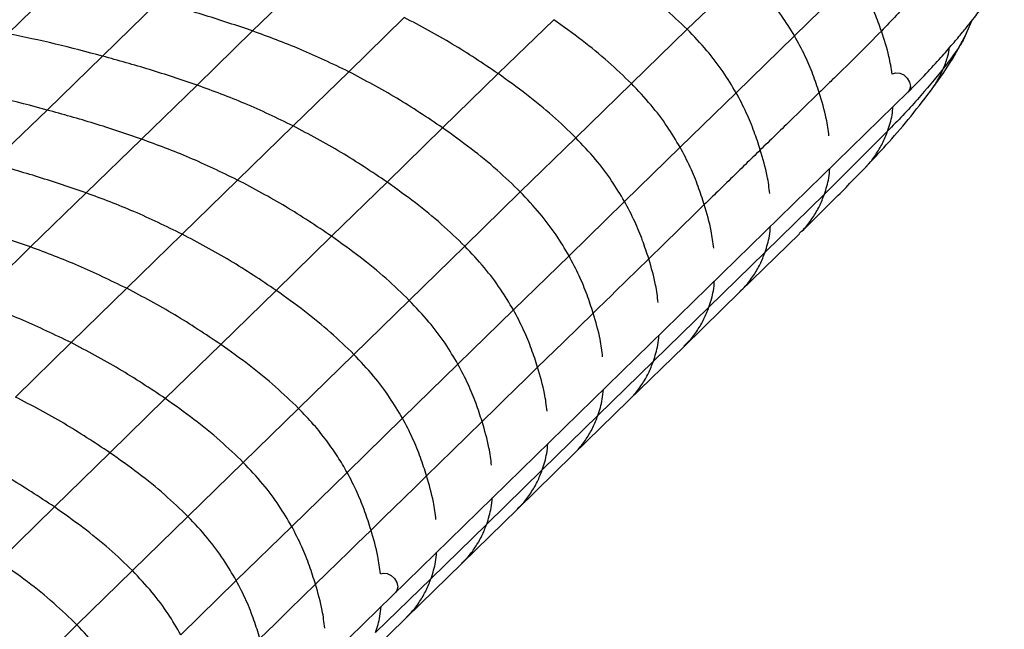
# Paper-space layout '_Trimetric' of a CAD drawing. Header units: millimetres. Extents: x -437 to 644, y -96 to 907.
# Tile 12 of 14: x 439 to 644, y 377 to 504. Entities that reach past the tile are written whole.
import ezdxf

# ---------------------------------------------------------------- set-up
doc = ezdxf.new("R2010")
doc.units = ezdxf.units.MM

psp = doc.layouts.new('_Trimetric')

# ---------------------------------------------------------------- linework, layer by layer
at = {"color": 7, "linetype": 'Continuous', "lineweight": 25}
for p, q in [((499.17, 513.1), (487.59, 501.81)), ((590.12, 513.71), (578.11, 502.16)), ((613.18, 513.27), (600.5, 500.78)), ((448.2, 512.52), (436.63, 501.23)), ((467.9, 507.85), (456.33, 496.57)), ((519.19, 504.61), (507.61, 493.33)), ((550.31, 504.16), (538.74, 492.92)), ((636.26, 501.19), (637.4, 503.94)), ((487.59, 501.81), (476.03, 490.53)), ((578.11, 502.16), (566.49, 490.86)), ((600.5, 500.78), (588.3, 488.96)), ((456.33, 496.57), (444.77, 485.35)), ((507.61, 493.33), (496.04, 482.04)), ((538.74, 492.92), (527.17, 481.64)), ((476.03, 490.53), (464.47, 479.29)), ((566.49, 490.86), (554.92, 479.59)), ((410.58, 280.69), (624.13, 489.11)), ((588.3, 488.96), (576.64, 477.6)), ((444.77, 485.35), (433.19, 474.21)), ((496.04, 482.04), (484.48, 470.76)), ((527.17, 481.64), (515.6, 470.34)), ((619.87, 480.92), (606.7, 467.8)), ((464.47, 479.29), (452.91, 468.09)), ((554.92, 479.59), (543.35, 468.29)), ((576.64, 477.6), (565.07, 466.3)), ((484.48, 470.76), (472.93, 459.5)), ((515.6, 470.34), (504.04, 459.06)), ((452.91, 468.09), (441.32, 456.84)), ((543.35, 468.29), (531.78, 457)), ((606.7, 467.8), (594.34, 455.72)), ((565.07, 466.3), (553.5, 455.01)), ((472.93, 459.5), (461.36, 448.23)), ((589.15, 447.53), (601.49, 459.59)), ((601.45, 459.62), (601.95, 460.12)), ((504.04, 459.06), (492.49, 447.79)), ((429.72, 445.46), (441.32, 456.84)), ((531.78, 457), (520.23, 445.72)), ((594.34, 455.72), (582.66, 444.32)), ((553.5, 455.01), (541.93, 443.72)), ((449.78, 436.91), (461.36, 448.23)), ((492.49, 447.79), (480.96, 436.53)), ((577.47, 436.13), (589.15, 447.53)), ((520.23, 445.72), (508.69, 434.46)), ((541.93, 443.72), (530.37, 432.43)), ((582.66, 444.32), (571.09, 433.02)), ((438.2, 425.59), (449.78, 436.91)), ((469.41, 425.27), (480.96, 436.53)), ((565.9, 424.83), (577.47, 436.13)), ((508.69, 434.46), (497.17, 423.22)), ((571.09, 433.02), (559.52, 421.73)), ((530.37, 432.43), (518.82, 421.16)), ((457.86, 413.99), (469.41, 425.27)), ((554.32, 413.54), (565.9, 424.83)), ((485.65, 411.97), (497.17, 423.22)), ((518.82, 421.16), (507.28, 409.9)), ((559.52, 421.73), (547.94, 410.43)), ((446.3, 402.71), (457.86, 413.99)), ((542.75, 402.24), (554.33, 413.54)), ((474.11, 400.72), (485.65, 411.97)), ((547.94, 410.43), (536.37, 399.14)), ((495.74, 398.63), (507.28, 409.9)), ((434.73, 391.42), (446.3, 402.71)), ((531.18, 390.95), (542.75, 402.24)), ((462.56, 389.44), (474.11, 400.72)), ((484.2, 387.36), (495.74, 398.63)), ((536.37, 399.14), (524.79, 387.83)), ((519.6, 379.64), (531.18, 390.95)), ((450.99, 378.15), (462.56, 389.44)), ((524.79, 387.83), (513.2, 376.52)), ((472.64, 376.08), (484.2, 387.36)), ((508.01, 368.33), (519.6, 379.64)), ((439.42, 366.85), (450.99, 378.15))]:
    psp.add_line(p, q, dxfattribs=at)
at = {"color": 7, "linetype": 'Continuous', "lineweight": 25, "flags": 128}
for points in [[(620.9, 492.89), (621.54, 493.11), (622.39, 493.04)], [(622.39, 493.04), (623.23, 492.65), (623.95, 491.99), (624.43, 491.16), (624.6, 490.3), (624.43, 489.52), (624.13, 489.11)], [(581.68, 465.65), (579.93, 463.94), (576.42, 460.52), (573.26, 457.44), (570.11, 454.36)], [(570.11, 454.36), (567.69, 452), (563.11, 447.53), (562.4, 446.83), (559.53, 444.04), (558.54, 443.06)], [(558.54, 443.06), (555.45, 440.05), (552.36, 437.04), (546.96, 431.77)], [(546.96, 431.77), (544.63, 429.49), (540.01, 424.98), (538.32, 423.33), (535.39, 420.48)], [(535.39, 420.48), (532.31, 417.46), (529.22, 414.45), (523.82, 409.18)], [(523.82, 409.18), (521.49, 406.91), (516.87, 402.4), (515.18, 400.75), (512.26, 397.89)], [(500.69, 386.6), (503.02, 388.88), (507.64, 393.38), (509.33, 395.04), (512.26, 397.89)], [(514.29, 388.76), (514.76, 388.9), (515.61, 388.83)], [(515.61, 388.83), (516.46, 388.44), (517.17, 387.78), (517.65, 386.95), (517.82, 386.09), (517.65, 385.31), (517.36, 384.9)], [(489.12, 375.31), (492.21, 378.32), (495.29, 381.33), (500.69, 386.6)]]:
    psp.add_lwpolyline(points, dxfattribs=at)
at = {"color": 7, "linetype": 'Continuous', "lineweight": 25}
for points, knots in [([(624.12, 489.1), (625.4, 490.38), (627.77, 492.75), (630.83, 496.11), (633.32, 498.98), (635.34, 501.39), (636.93, 503.33), (638.19, 504.92), (639.28, 506.36), (640.73, 508.4), (642.44, 511.21), (643.76, 514.57), (644.24, 517.71), (644.09, 520.02), (643.71, 521.85), (643.21, 523.48), (642.31, 525.52), (640.95, 527.76), (639.2, 529.95), (637.38, 531.8), (635.99, 533.04), (635.16, 533.66), (634.98, 533.79)], [0, 0, 0, 0, 0.094843, 0.17571, 0.244334, 0.301924, 0.348166, 0.383033, 0.414514, 0.448353, 0.521688, 0.598864, 0.656562, 0.705694, 0.732325, 0.764662, 0.804412, 0.858915, 0.908461, 0.951565, 0.989445, 1, 1, 1, 1]), ([(578.11, 502.16), (576.52, 503.67), (573.22, 506.8), (567.76, 511.15), (563.88, 513.89), (561.89, 515.29)], [0, 0, 0, 0, 0.313585, 0.648065, 1, 1, 1, 1]), ([(600.5, 500.78), (599.61, 502.21), (597.77, 505.18), (594.29, 509.55), (591.55, 512.28), (590.12, 513.71)], [0, 0, 0, 0, 0.307764, 0.639339, 1, 1, 1, 1]), ([(618.58, 501.8), (618.14, 503.01), (617.23, 505.53), (615.49, 509.39), (613.97, 511.95), (613.18, 513.27)], [0, 0, 0, 0, 0.31229, 0.645058, 1, 1, 1, 1]), ([(630.08, 514.7), (628.32, 512.56), (624.73, 508.18), (620.66, 503.96), (618.58, 501.8)], [0, 0, 0, 0, 0.4901968, 1, 1, 1, 1]), ([(487.59, 501.81), (484.3, 502.92), (477.74, 505.13), (471.17, 506.95), (467.9, 507.85)], [0, 0, 0, 0, 0.5025614, 1, 1, 1, 1]), ([(538.74, 492.92), (535.58, 495.04), (529.2, 499.31), (522.54, 502.84), (519.19, 504.61)], [0, 0, 0, 0, 0.496019, 1, 1, 1, 1]), ([(566.49, 490.86), (564.9, 492.39), (561.61, 495.55), (556.17, 499.96), (552.3, 502.73), (550.31, 504.16)], [0, 0, 0, 0, 0.313523, 0.648073, 1, 1, 1, 1]), ([(456.33, 496.57), (453.06, 497.44), (446.49, 499.2), (439.93, 500.55), (436.63, 501.23)], [0, 0, 0, 0, 0.497445, 1, 1, 1, 1]), ([(507.61, 493.33), (504.27, 494.94), (497.66, 498.12), (490.93, 500.59), (487.59, 501.81)], [0, 0, 0, 0, 0.50505, 1, 1, 1, 1]), ([(588.3, 488.96), (587.43, 490.41), (585.61, 493.43), (582.2, 497.88), (579.51, 500.7), (578.11, 502.16)], [0, 0, 0, 0, 0.307808, 0.639401, 1, 1, 1, 1]), ([(605.62, 488.98), (605.2, 490.23), (604.34, 492.8), (602.69, 496.77), (601.24, 499.42), (600.5, 500.78)], [0, 0, 0, 0, 0.3123294, 0.6452146, 1, 1, 1, 1]), ([(618.58, 501.8), (616.96, 500.16), (613.73, 496.88), (609.77, 493.02), (607.07, 490.39), (606.03, 489.38), (605.62, 488.98)], [0, 0, 0, 0, 0.381884, 0.763876, 0.905714, 1, 1, 1, 1]), ([(620.79, 492.84), (620.61, 494.06), (620.17, 497.04), (619.17, 500.04), (618.58, 501.8)], [0, 0, 0, 0, 0.411669, 1, 1, 1, 1]), ([(628.78, 489.26), (630.2, 491.23), (633.02, 495.13), (635.22, 499.23), (636.3, 501.26)], [0, 0, 0, 0, 0.505996, 1, 1, 1, 1]), ([(636.25, 501.29), (636.11, 500.97), (635.52, 499.6), (633.9, 497.18), (632.33, 495.11), (631.54, 494.06)], [0, 0, 0, 0, 0.133393, 0.561674, 1, 1, 1, 1]), ([(476.03, 490.53), (472.73, 491.64), (466.18, 493.85), (459.6, 495.66), (456.33, 496.57)], [0, 0, 0, 0, 0.502555, 1, 1, 1, 1]), ([(631.54, 494.06), (631.87, 494.91), (632.41, 496.3), (632.66, 497.78), (632.77, 498.36)], [0, 0, 0, 0, 0.606814, 1, 1, 1, 1]), ([(527.17, 481.64), (524, 483.76), (517.63, 488.03), (510.97, 491.55), (507.61, 493.33)], [0, 0, 0, 0, 0.496029, 1, 1, 1, 1]), ([(554.92, 479.59), (553.33, 481.12), (550.04, 484.28), (544.6, 488.71), (540.73, 491.5), (538.74, 492.92)], [0, 0, 0, 0, 0.31349, 0.648054, 1, 1, 1, 1]), ([(631.54, 494.06), (629.76, 491.89), (626.13, 487.47), (621.98, 483.13), (619.87, 480.92)], [0, 0, 0, 0, 0.490533, 1, 1, 1, 1]), ([(628.8, 489.31), (629.32, 490.04), (630.39, 491.54), (631.15, 493.21), (631.54, 494.06)], [0, 0, 0, 0, 0.486418, 1, 1, 1, 1]), ([(496.04, 482.04), (492.71, 483.65), (486.1, 486.83), (479.36, 489.3), (476.03, 490.53)], [0, 0, 0, 0, 0.5050471, 1, 1, 1, 1]), ([(576.64, 477.6), (575.77, 479.05), (573.96, 482.08), (570.56, 486.55), (567.88, 489.39), (566.49, 490.86)], [0, 0, 0, 0, 0.307657, 0.639253, 1, 1, 1, 1]), ([(444.77, 485.35), (441.5, 486.23), (434.92, 487.98), (428.35, 489.32), (425.05, 490)], [0, 0, 0, 0, 0.4974863, 1, 1, 1, 1]), ([(593.35, 477.04), (592.94, 478.3), (592.09, 480.9), (590.46, 484.9), (589.04, 487.58), (588.3, 488.96)], [0, 0, 0, 0, 0.312275, 0.645171, 1, 1, 1, 1]), ([(605.62, 488.98), (603.57, 486.99), (601.02, 484.51), (597.95, 481.52), (595.91, 479.53), (594.37, 478.04), (593.35, 477.04)], [0, 0, 0, 0, 0.4999998, 0.6249998, 0.7499998, 1, 1, 1, 1]), ([(607.65, 479.97), (607.49, 481.17), (607.1, 484.16), (606.17, 487.18), (605.62, 488.98)], [0, 0, 0, 0, 0.401983, 1, 1, 1, 1]), ([(615.33, 473.48), (616.75, 475), (619.69, 478.14), (624.28, 483.41), (627.27, 487.3), (628.81, 489.3)], [0, 0, 0, 0, 0.310884, 0.64584, 1, 1, 1, 1]), ([(464.47, 479.29), (461.17, 480.4), (454.62, 482.63), (448.04, 484.45), (444.77, 485.35)], [0, 0, 0, 0, 0.502511, 1, 1, 1, 1]), ([(619.87, 480.92), (620.24, 482.03), (620.78, 483.67), (620.93, 485.45), (620.98, 486.03)], [0, 0, 0, 0, 0.6749853, 1, 1, 1, 1]), ([(515.6, 470.34), (512.44, 472.46), (506.06, 476.74), (499.4, 480.26), (496.04, 482.04)], [0, 0, 0, 0, 0.496025, 1, 1, 1, 1]), ([(543.35, 468.29), (541.76, 469.83), (538.47, 472.99), (533.03, 477.42), (529.15, 480.21), (527.17, 481.64)], [0, 0, 0, 0, 0.313487, 0.648052, 1, 1, 1, 1]), ([(615.31, 473.5), (615.41, 473.59), (616.2, 474.35), (617.39, 476), (618.85, 478.37), (619.53, 480.08), (619.87, 480.92)], [0, 0, 0, 0, 0.047063, 0.376768, 0.694291, 1, 1, 1, 1]), ([(484.48, 470.76), (481.14, 472.38), (474.53, 475.57), (467.8, 478.05), (464.47, 479.29)], [0, 0, 0, 0, 0.505009, 1, 1, 1, 1]), ([(565.07, 466.3), (564.2, 467.76), (562.39, 470.78), (558.99, 475.26), (556.31, 478.11), (554.92, 479.59)], [0, 0, 0, 0, 0.307577, 0.639169, 1, 1, 1, 1]), ([(581.68, 465.65), (581.27, 466.91), (580.43, 469.51), (578.8, 473.52), (577.38, 476.21), (576.64, 477.6)], [0, 0, 0, 0, 0.312209, 0.645073, 1, 1, 1, 1]), ([(593.35, 477.04), (592.32, 476.04), (590.77, 474.53), (588.72, 472.52), (587.17, 471.01), (585.63, 469.51), (583.8, 467.72), (582.48, 466.44), (581.68, 465.65)], [0, 0, 0, 0, 0.264626, 0.396939, 0.529252, 0.661565, 0.793878, 1, 1, 1, 1]), ([(595.33, 467.95), (595.18, 469.16), (594.81, 472.18), (593.89, 475.22), (593.35, 477.04)], [0, 0, 0, 0, 0.402097, 1, 1, 1, 1]), ([(452.91, 468.09), (449.61, 469.22), (443.05, 471.47), (436.47, 473.3), (433.19, 474.21)], [0, 0, 0, 0, 0.502408, 1, 1, 1, 1]), ([(601.98, 460.09), (604.23, 462.29), (608.78, 466.73), (613.13, 471.22), (615.33, 473.48)], [0, 0, 0, 0, 0.495531, 1, 1, 1, 1]), ([(606.7, 467.8), (607.06, 468.91), (607.61, 470.64), (607.77, 472.53), (607.83, 473.2)], [0, 0, 0, 0, 0.642773, 1, 1, 1, 1]), ([(504.04, 459.06), (500.87, 461.18), (494.5, 465.45), (487.84, 468.98), (484.48, 470.76)], [0, 0, 0, 0, 0.496025, 1, 1, 1, 1]), ([(531.78, 457), (530.19, 458.53), (526.9, 461.7), (521.46, 466.13), (517.58, 468.92), (515.6, 470.34)], [0, 0, 0, 0, 0.313484, 0.648047, 1, 1, 1, 1]), ([(472.93, 459.5), (469.59, 461.12), (462.98, 464.33), (456.24, 466.85), (452.91, 468.09)], [0, 0, 0, 0, 0.50493, 1, 1, 1, 1]), ([(553.5, 455.01), (552.63, 456.46), (550.82, 459.49), (547.42, 463.97), (544.74, 466.81), (543.35, 468.29)], [0, 0, 0, 0, 0.30757, 0.639159, 1, 1, 1, 1]), ([(601.95, 460.12), (602.16, 460.32), (603.04, 461.16), (604.3, 462.9), (605.71, 465.26), (606.38, 466.96), (606.7, 467.8)], [0, 0, 0, 0, 0.095469, 0.40827, 0.709672, 1, 1, 1, 1]), ([(570.11, 454.36), (569.7, 455.62), (568.85, 458.22), (567.23, 462.23), (565.8, 464.92), (565.07, 466.3)], [0, 0, 0, 0, 0.312183, 0.64503, 1, 1, 1, 1]), ([(583.65, 456.55), (583.5, 457.76), (583.13, 460.78), (582.22, 463.83), (581.68, 465.65)], [0, 0, 0, 0, 0.402048, 1, 1, 1, 1]), ([(441.32, 456.84), (438.02, 457.97), (431.45, 460.24), (424.87, 462.07), (421.59, 462.98)], [0, 0, 0, 0, 0.50236, 1, 1, 1, 1]), ([(492.49, 447.79), (489.33, 449.91), (482.94, 454.18), (476.28, 457.72), (472.93, 459.5)], [0, 0, 0, 0, 0.496018, 1, 1, 1, 1]), ([(594.34, 455.72), (594.7, 456.83), (595.25, 458.57), (595.42, 460.47), (595.48, 461.15)], [0, 0, 0, 0, 0.641877, 1, 1, 1, 1]), ([(520.22, 445.72), (518.64, 447.25), (515.35, 450.42), (509.9, 454.85), (506.03, 457.63), (504.04, 459.06)], [0, 0, 0, 0, 0.3134878, 0.6480568, 1, 1, 1, 1]), ([(461.36, 448.23), (458.02, 449.85), (451.4, 453.06), (444.66, 455.59), (441.32, 456.84)], [0, 0, 0, 0, 0.5048897, 1, 1, 1, 1]), ([(541.93, 443.72), (541.06, 445.17), (539.25, 448.2), (535.85, 452.68), (533.17, 455.52), (531.78, 457)], [0, 0, 0, 0, 0.307568, 0.639156, 1, 1, 1, 1]), ([(589.11, 447.57), (589.49, 447.93), (590.55, 448.92), (591.95, 450.83), (593.35, 453.18), (594.01, 454.89), (594.34, 455.72)], [0, 0, 0, 0, 0.161424, 0.451354, 0.730785, 1, 1, 1, 1]), ([(558.54, 443.06), (558.13, 444.32), (557.28, 446.92), (555.65, 450.93), (554.23, 453.62), (553.5, 455.01)], [0, 0, 0, 0, 0.3121736, 0.6450104, 1, 1, 1, 1]), ([(572.08, 445.26), (571.93, 446.47), (571.56, 449.49), (570.65, 452.54), (570.11, 454.36)], [0, 0, 0, 0, 0.4019772, 1, 1, 1, 1]), ([(582.66, 444.32), (583.01, 445.43), (583.57, 447.16), (583.74, 449.06), (583.8, 449.75)], [0, 0, 0, 0, 0.641627, 1, 1, 1, 1]), ([(480.96, 436.53), (477.78, 438.64), (471.39, 442.91), (464.72, 446.44), (461.36, 448.23)], [0, 0, 0, 0, 0.496017, 1, 1, 1, 1]), ([(508.69, 434.46), (507.1, 436), (503.81, 439.16), (498.36, 443.58), (494.48, 446.37), (492.49, 447.79)], [0, 0, 0, 0, 0.31349, 0.648044, 1, 1, 1, 1]), ([(449.78, 436.91), (446.43, 438.52), (439.8, 441.72), (433.06, 444.22), (429.72, 445.46)], [0, 0, 0, 0, 0.50493, 1, 1, 1, 1]), ([(530.37, 432.43), (529.5, 433.89), (527.69, 436.92), (524.29, 441.4), (521.62, 444.24), (520.23, 445.72)], [0, 0, 0, 0, 0.307568, 0.639157, 1, 1, 1, 1]), ([(546.96, 431.77), (546.56, 433.03), (545.71, 435.63), (544.08, 439.64), (542.66, 442.33), (541.93, 443.72)], [0, 0, 0, 0, 0.312174, 0.64501, 1, 1, 1, 1]), ([(560.51, 433.96), (560.36, 435.18), (559.99, 438.19), (559.08, 441.24), (558.54, 443.06)], [0, 0, 0, 0, 0.401907, 1, 1, 1, 1]), ([(577.43, 436.16), (577.81, 436.52), (578.86, 437.52), (580.27, 439.42), (581.66, 441.78), (582.33, 443.48), (582.66, 444.32)], [0, 0, 0, 0, 0.161656, 0.451492, 0.730841, 1, 1, 1, 1]), ([(469.41, 425.27), (466.24, 427.37), (459.83, 431.62), (453.15, 435.14), (449.78, 436.91)], [0, 0, 0, 0, 0.496018, 1, 1, 1, 1]), ([(571.09, 433.02), (571.44, 434.14), (572, 435.87), (572.17, 437.77), (572.23, 438.45)], [0, 0, 0, 0, 0.641488, 1, 1, 1, 1]), ([(497.17, 423.22), (495.58, 424.75), (492.29, 427.91), (486.84, 432.33), (482.95, 435.11), (480.96, 436.53)], [0, 0, 0, 0, 0.313494, 0.648047, 1, 1, 1, 1]), ([(518.82, 421.16), (517.95, 422.62), (516.15, 425.65), (512.76, 430.14), (510.08, 432.98), (508.69, 434.46)], [0, 0, 0, 0, 0.307565, 0.639152, 1, 1, 1, 1]), ([(565.86, 424.87), (566.24, 425.23), (567.29, 426.22), (568.7, 428.13), (570.09, 430.48), (570.76, 432.19), (571.09, 433.02)], [0, 0, 0, 0, 0.161666, 0.451498, 0.730844, 1, 1, 1, 1]), ([(535.39, 420.48), (534.99, 421.74), (534.15, 424.34), (532.52, 428.35), (531.1, 431.04), (530.37, 432.43)], [0, 0, 0, 0, 0.312174, 0.64501, 1, 1, 1, 1]), ([(548.94, 422.67), (548.79, 423.88), (548.42, 426.9), (547.51, 429.95), (546.96, 431.77)], [0, 0, 0, 0, 0.401838, 1, 1, 1, 1]), ([(559.52, 421.73), (559.87, 422.84), (560.43, 424.57), (560.6, 426.48), (560.66, 427.16)], [0, 0, 0, 0, 0.641349, 1, 1, 1, 1]), ([(457.86, 413.99), (454.68, 416.09), (448.27, 420.33), (441.57, 423.83), (438.2, 425.59)], [0, 0, 0, 0, 0.4960249, 1, 1, 1, 1]), ([(485.65, 411.97), (484.06, 413.5), (480.77, 416.67), (475.3, 421.07), (471.41, 423.85), (469.41, 425.27)], [0, 0, 0, 0, 0.31349, 0.648044, 1, 1, 1, 1]), ([(507.28, 409.9), (506.65, 410.99), (505.35, 413.23), (503.01, 416.55), (500.29, 419.94), (498.23, 422.1), (497.17, 423.22)], [0, 0, 0, 0, 0.228589, 0.470064, 0.726387, 1, 1, 1, 1]), ([(523.83, 409.18), (523.42, 410.45), (522.58, 413.05), (520.97, 417.07), (519.55, 419.77), (518.82, 421.16)], [0, 0, 0, 0, 0.312174, 0.64501, 1, 1, 1, 1]), ([(537.36, 411.37), (537.22, 412.59), (536.84, 415.6), (535.94, 418.65), (535.39, 420.48)], [0, 0, 0, 0, 0.401769, 1, 1, 1, 1]), ([(554.29, 413.58), (554.67, 413.93), (555.72, 414.93), (557.12, 416.84), (558.52, 419.19), (559.19, 420.89), (559.52, 421.73)], [0, 0, 0, 0, 0.161648, 0.451487, 0.730839, 1, 1, 1, 1]), ([(547.94, 410.43), (548.3, 411.55), (548.86, 413.28), (549.03, 415.18), (549.09, 415.87)], [0, 0, 0, 0, 0.641211, 1, 1, 1, 1]), ([(446.3, 402.71), (443.12, 404.81), (436.7, 409.04), (430, 412.52), (426.63, 414.28)], [0, 0, 0, 0, 0.4960248, 1, 1, 1, 1]), ([(474.11, 400.72), (472.52, 402.25), (469.23, 405.41), (463.76, 409.81), (459.86, 412.58), (457.86, 413.99)], [0, 0, 0, 0, 0.313488, 0.648057, 1, 1, 1, 1]), ([(495.74, 398.63), (494.88, 400.1), (493.09, 403.15), (489.71, 407.64), (487.04, 410.49), (485.65, 411.97)], [0, 0, 0, 0, 0.307565, 0.639152, 1, 1, 1, 1]), ([(542.72, 402.28), (543.1, 402.64), (544.15, 403.63), (545.55, 405.54), (546.95, 407.89), (547.62, 409.6), (547.94, 410.43)], [0, 0, 0, 0, 0.161666, 0.451498, 0.730844, 1, 1, 1, 1]), ([(512.26, 397.89), (511.85, 399.16), (511.02, 401.77), (509.42, 405.8), (508.01, 408.5), (507.28, 409.9)], [0, 0, 0, 0, 0.312174, 0.645009, 1, 1, 1, 1]), ([(525.79, 400.07), (525.64, 401.29), (525.27, 404.31), (524.36, 407.36), (523.82, 409.18)], [0, 0, 0, 0, 0.4017011, 1, 1, 1, 1]), ([(536.37, 399.14), (536.73, 400.25), (537.28, 401.98), (537.45, 403.89), (537.51, 404.57)], [0, 0, 0, 0, 0.641072, 1, 1, 1, 1]), ([(462.56, 389.44), (460.97, 390.97), (457.68, 394.13), (452.2, 398.53), (448.3, 401.29), (446.3, 402.71)], [0, 0, 0, 0, 0.313484, 0.648047, 1, 1, 1, 1]), ([(484.2, 387.36), (483.34, 388.83), (481.55, 391.88), (478.18, 396.39), (475.51, 399.23), (474.11, 400.72)], [0, 0, 0, 0, 0.307568, 0.639157, 1, 1, 1, 1]), ([(500.69, 386.6), (500.29, 387.87), (499.46, 390.49), (497.87, 394.53), (496.47, 397.24), (495.74, 398.63)], [0, 0, 0, 0, 0.312174, 0.64501, 1, 1, 1, 1]), ([(514.2, 388.77), (514.06, 389.98), (513.69, 393), (512.79, 396.06), (512.26, 397.89)], [0, 0, 0, 0, 0.401625, 1, 1, 1, 1]), ([(531.14, 390.98), (531.52, 391.34), (532.58, 392.34), (533.98, 394.24), (535.38, 396.59), (536.04, 398.3), (536.37, 399.14)], [0, 0, 0, 0, 0.161648, 0.451487, 0.730839, 1, 1, 1, 1]), ([(524.79, 387.83), (525.15, 388.94), (525.7, 390.68), (525.87, 392.58), (525.93, 393.27)], [0, 0, 0, 0, 0.640934, 1, 1, 1, 1]), ([(450.99, 378.15), (449.4, 379.68), (446.11, 382.84), (440.64, 387.24), (436.73, 390), (434.73, 391.42)], [0, 0, 0, 0, 0.313487, 0.648052, 1, 1, 1, 1]), ([(472.64, 376.08), (471.78, 377.55), (470, 380.6), (466.62, 385.11), (463.95, 387.95), (462.56, 389.44)], [0, 0, 0, 0, 0.307568, 0.639156, 1, 1, 1, 1]), ([(519.56, 379.68), (519.94, 380.04), (520.99, 381.03), (522.4, 382.94), (523.79, 385.29), (524.46, 387), (524.79, 387.83)], [0, 0, 0, 0, 0.161666, 0.451498, 0.730844, 1, 1, 1, 1]), ([(489.12, 375.31), (488.72, 376.58), (487.9, 379.2), (486.31, 383.25), (484.92, 385.96), (484.2, 387.36)], [0, 0, 0, 0, 0.3121739, 0.6450102, 1, 1, 1, 1]), ([(502.62, 377.47), (502.48, 378.68), (502.11, 381.7), (501.22, 384.77), (500.69, 386.6)], [0, 0, 0, 0, 0.401609, 1, 1, 1, 1]), ([(513.2, 376.52), (513.56, 377.63), (514.12, 379.37), (514.28, 381.27), (514.35, 381.96)], [0, 0, 0, 0, 0.640795, 1, 1, 1, 1]), ([(439.42, 366.85), (437.82, 368.38), (434.53, 371.54), (429.06, 375.93), (425.16, 378.69), (423.16, 380.11)], [0, 0, 0, 0, 0.31349, 0.648054, 1, 1, 1, 1]), ([(461.07, 364.79), (460.21, 366.26), (458.43, 369.31), (455.05, 373.82), (452.38, 376.66), (450.99, 378.15)], [0, 0, 0, 0, 0.30757, 0.639159, 1, 1, 1, 1])]:
    psp.add_open_spline(points, degree=3, knots=knots, dxfattribs=at)

doc.saveas('drawing.dxf')
